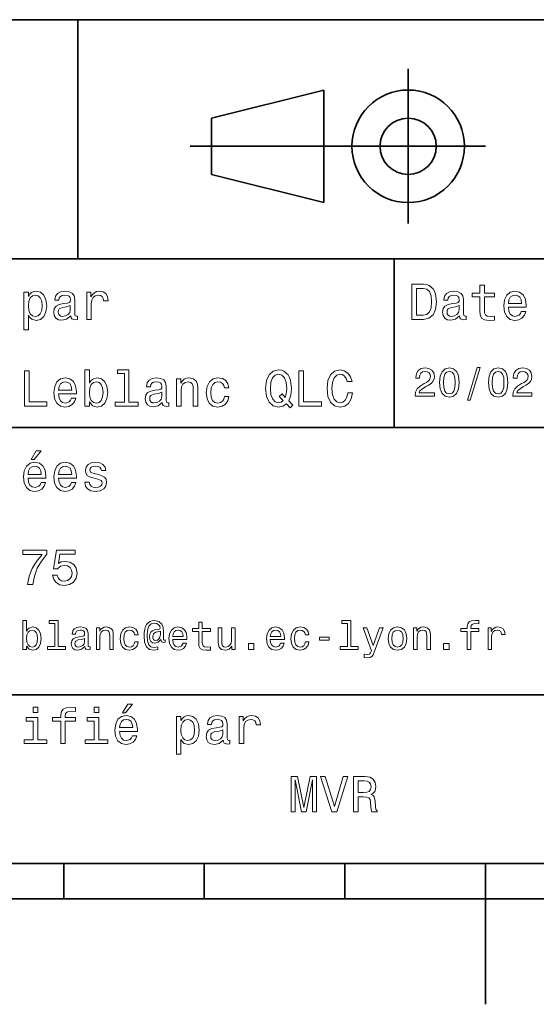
# Model space of a CAD drawing. Extents: x 0 to 297, y 0 to 210.
# Tile 3 of 8: x 115 to 152, y 0 to 70. Entities that reach past the tile are written whole.
import ezdxf

# ---------------------------------------------------------------- set-up
doc = ezdxf.new("R2010")
doc.units = 0

msp = doc.modelspace()

# ---------------------------------------------------------------- linework, layer by layer
at = {"color": 7, "lineweight": 35}
for p, q in [((97, 70), (287, 70)), ((127.5, 61), (148.5, 61)), ((97, 53), (162, 53)), ((97, 41), (162, 41)), ((97, 22), (162, 22)), ((10, 10), (287, 10)), ((97, 10), (287, 10)), ((98.5, 7.5), (198.5, 7.5))]:
    msp.add_line(p, q, dxfattribs=at)
at = {"color": 7, "lineweight": 35, "ltscale": 0.425}
msp.add_line((119.5, 53), (119.5, 70), dxfattribs=at)
at = {"color": 7, "lineweight": 35, "ltscale": 0.275}
msp.add_line((143, 55.5), (143, 66.5), dxfattribs=at)
at = {"color": 7, "lineweight": 35, "ltscale": 0.206155}
for p, q in [((129, 63), (137, 65)), ((137, 57), (129, 59))]:
    msp.add_line(p, q, dxfattribs=at)
at = {"color": 7, "lineweight": 35, "ltscale": 0.2}
msp.add_line((137, 65), (137, 57), dxfattribs=at)
at = {"color": 7, "lineweight": 35, "ltscale": 0.1}
msp.add_line((129, 59), (129, 63), dxfattribs=at)
at = {"color": 7, "lineweight": 35, "ltscale": 0.3}
msp.add_line((142, 41), (142, 53), dxfattribs=at)
at = {"color": 7, "lineweight": 35, "ltscale": 0.0625}
for p, q in [((118.5, 10), (118.5, 7.5)), ((128.5, 10), (128.5, 7.5)), ((138.5, 10), (138.5, 7.5))]:
    msp.add_line(p, q, dxfattribs=at)
at = {"color": 7, "lineweight": 35, "ltscale": 0.25}
msp.add_line((148.5, 10), (148.5, 0), dxfattribs=at)
at = {"color": 7, "lineweight": 13}
for points in [[(144.080688, 51.190563), (143.248566, 51.190563), (143.248566, 48.690563), (144.080688, 48.690563), (144.473343, 48.769814), (144.765137, 49.011169), (144.945251, 49.40382), (145.010086, 49.940563), (144.952454, 50.488113), (144.880402, 50.70425), (144.779541, 50.877163), (144.487747, 51.111313), (144.296829, 51.168949)], [(148.100861, 50.289986), (148.100861, 49.320965), (148.122482, 49.007565), (148.223343, 48.791428), (148.425079, 48.665348), (148.767288, 48.62212), (149.141937, 48.640129), (149.141937, 48.913906), (148.868149, 48.892292), (148.619598, 48.921112), (148.486313, 49.011169), (148.42868, 49.162464), (148.417862, 49.375), (148.417862, 50.289986), (149.141937, 50.289986), (149.141937, 50.560158), (148.417862, 50.560158), (148.417862, 51.125721), (148.100861, 51.125721), (148.100861, 50.560158), (147.553314, 50.560158), (147.553314, 50.289986)], [(115.986313, 50.326012), (115.986313, 50.625), (115.669312, 50.625), (115.669312, 47.941284), (115.986313, 47.941284), (115.986313, 48.98595), (116.097984, 48.816643), (116.22406, 48.704971), (116.541069, 48.62212), (116.843658, 48.690563), (117.081413, 48.895893), (117.236313, 49.2201), (117.293945, 49.659584), (117.236313, 50.095463), (117.081413, 50.41967), (116.843658, 50.621399), (116.541069, 50.693443), (116.368156, 50.671829), (116.220459, 50.603386), (116.094383, 50.488113)], [(116.48703, 48.9067), (116.274498, 48.953533), (116.119598, 49.097622), (116.022339, 49.331772), (115.989914, 49.659584), (116.022339, 49.983791), (116.119598, 50.217941), (116.274498, 50.358429), (116.48703, 50.408863), (116.681557, 50.358429), (116.836456, 50.21434), (116.933716, 49.98019), (116.969742, 49.659584), (116.933716, 49.335377), (116.836456, 49.097622), (116.681557, 48.953533)], [(119.005043, 48.942726), (119.005043, 48.931919), (119.023056, 48.809441), (119.077087, 48.722984), (119.304031, 48.654541), (119.480545, 48.683357), (119.480545, 48.928314), (119.4049, 48.917507), (119.304031, 48.96434), (119.286026, 49.108429), (119.286026, 50.109871), (119.242798, 50.365635), (119.116714, 50.54575), (118.896973, 50.65382), (118.587173, 50.693443), (118.284584, 50.650219), (118.061241, 50.52774), (117.920746, 50.336815), (117.873917, 50.084656), (117.873917, 50.063042), (118.158501, 50.063042), (118.183716, 50.21434), (118.26297, 50.322407), (118.392654, 50.387249), (118.57637, 50.412464), (118.752884, 50.394455), (118.878967, 50.34042), (118.954613, 50.246758), (118.979828, 50.117077), (118.965416, 49.965778), (118.907784, 49.890129), (118.763687, 49.854107), (118.493515, 49.825291), (118.183716, 49.760448), (117.963974, 49.645176), (117.834297, 49.465057), (117.79467, 49.19849), (117.830688, 48.960735), (117.942368, 48.784222), (118.122482, 48.67255), (118.37104, 48.632927), (118.706055, 48.708576)], [(120.143372, 48.690563), (120.460373, 48.690563), (120.460373, 49.796471), (120.492798, 50.063042), (120.590057, 50.253963), (120.748558, 50.369236), (120.961098, 50.408863), (121.119598, 50.383648), (121.238472, 50.3116), (121.310516, 50.189121), (121.335739, 50.023415), (121.656342, 50.023415), (121.613113, 50.315205), (121.49424, 50.524136), (121.296112, 50.650219), (121.02594, 50.693443), (120.842224, 50.664627), (120.683716, 50.592579), (120.543228, 50.4701), (120.431557, 50.304398), (120.431557, 50.625), (120.143372, 50.625)], [(144.055481, 50.891571), (144.329254, 50.837536), (144.516571, 50.671829), (144.628235, 50.376442), (144.664261, 49.940563), (144.624634, 49.519093), (144.51297, 49.223705), (144.322052, 49.047192), (144.055481, 48.989555), (143.583572, 48.989555), (143.583572, 50.891571)], [(146.656342, 48.942726), (146.656342, 48.931919), (146.674347, 48.809441), (146.728394, 48.722984), (146.955338, 48.654541), (147.131851, 48.683357), (147.131851, 48.928314), (147.056198, 48.917507), (146.955338, 48.96434), (146.937317, 49.108429), (146.937317, 50.109871), (146.894089, 50.365635), (146.768005, 50.54575), (146.548264, 50.65382), (146.23848, 50.693443), (145.935883, 50.650219), (145.71254, 50.52774), (145.572052, 50.336815), (145.525223, 50.084656), (145.525223, 50.063042), (145.809799, 50.063042), (145.835022, 50.21434), (145.914261, 50.322407), (146.043945, 50.387249), (146.227661, 50.412464), (146.404175, 50.394455), (146.530258, 50.34042), (146.605911, 50.246758), (146.631119, 50.117077), (146.616714, 49.965778), (146.559082, 49.890129), (146.414978, 49.854107), (146.144806, 49.825291), (145.835022, 49.760448), (145.61528, 49.645176), (145.485596, 49.465057), (145.445969, 49.19849), (145.481995, 48.960735), (145.593658, 48.784222), (145.773773, 48.67255), (146.022339, 48.632927), (146.357346, 48.708576)], [(150.121765, 49.565922), (151.389771, 49.565922), (151.393372, 49.713619), (151.335739, 50.127884), (151.177231, 50.437683), (150.925079, 50.625), (150.590057, 50.693443), (150.262253, 50.621399), (150.010086, 50.41967), (149.847977, 50.091862), (149.790344, 49.659584), (149.844376, 49.216499), (150.006485, 48.892292), (150.255051, 48.690563), (150.579254, 48.62212), (150.860229, 48.668949), (151.090775, 48.791428), (151.260086, 48.98595), (151.357346, 49.245319), (151.043945, 49.245319), (150.979111, 49.101227), (150.885452, 48.993156), (150.618881, 48.9067), (150.413544, 48.946327), (150.258652, 49.072407), (150.157776, 49.27774), (150.121765, 49.555115)], [(150.121765, 49.832493), (150.161377, 50.081055), (150.258652, 50.264771), (150.406342, 50.376442), (150.600861, 50.416069), (150.791794, 50.376442), (150.939484, 50.264771), (151.029541, 50.081055), (151.061966, 49.832493)], [(118.969025, 49.367798), (118.925797, 49.180477), (118.810516, 49.036385), (118.637611, 48.942726), (118.425072, 48.910305), (118.288185, 48.928314), (118.190926, 48.98595), (118.129684, 49.086815), (118.111671, 49.227306), (118.126083, 49.353386), (118.183716, 49.443443), (118.414268, 49.544312), (118.706055, 49.587536), (118.969025, 49.673992)], [(146.620316, 49.367798), (146.577087, 49.180477), (146.461823, 49.036385), (146.28891, 48.942726), (146.07637, 48.910305), (145.939484, 48.928314), (145.842224, 48.98595), (145.780975, 49.086815), (145.76297, 49.227306), (145.777374, 49.353386), (145.835022, 49.443443), (146.065567, 49.544312), (146.357346, 49.587536), (146.620316, 49.673992)], [(115.701729, 42.530979), (117.308357, 42.530979), (117.308357, 42.833572), (116.033142, 42.833572), (116.033142, 45.030979), (115.701729, 45.030979)], [(120.323486, 42.829971), (120.55764, 42.552593), (120.878242, 42.462536), (121.18084, 42.530979), (121.422195, 42.736309), (121.573486, 43.064121), (121.631126, 43.5), (121.573486, 43.935879), (121.418587, 44.260086), (121.18084, 44.461815), (120.878242, 44.533859), (120.561241, 44.440201), (120.431557, 44.324928), (120.323486, 44.170029), (120.323486, 45.117435), (120.006485, 45.117435), (120.006485, 42.530979), (120.323486, 42.530979)], [(122.823486, 44.850864), (122.823486, 42.79755), (122.171471, 42.79755), (122.171471, 42.530979), (123.78891, 42.530979), (123.78891, 42.79755), (123.140488, 42.79755), (123.140488, 45.117435), (122.32637, 45.117435), (122.32637, 44.850864)], [(134.340057, 42.685879), (134.613831, 42.401295), (134.804764, 42.592216), (134.509369, 42.894814), (134.660675, 43.305473), (134.707489, 43.780979), (134.639053, 44.339336), (134.559799, 44.56628), (134.455338, 44.753601), (134.159943, 45.009365), (133.979828, 45.074207), (133.781708, 45.099422), (133.399857, 45.009365), (133.108078, 44.757202), (132.920746, 44.342937), (132.855911, 43.780979), (132.920746, 43.219021), (133.104462, 42.804756), (133.396255, 42.548992), (133.781708, 42.462536), (134.095108, 42.520172)], [(134.113113, 42.916428), (133.958221, 42.801151), (133.781708, 42.765129), (133.547546, 42.829971), (133.363831, 43.024494), (133.241364, 43.341499), (133.201736, 43.780979), (133.241364, 44.216858), (133.360229, 44.537464), (133.543945, 44.731987), (133.781708, 44.80043), (134.015854, 44.731987), (134.19957, 44.533859), (134.318451, 44.213257), (134.361679, 43.780979), (134.329254, 43.406338), (134.260803, 43.150578), (134.026657, 43.395531), (133.832138, 43.211815)], [(135.219025, 42.530979), (136.825653, 42.530979), (136.825653, 42.833572), (135.55043, 42.833572), (135.55043, 45.030979), (135.219025, 45.030979)], [(138.702454, 43.460373), (138.630402, 43.15778), (138.511536, 42.941643), (138.345825, 42.808357), (138.151306, 42.765129), (137.917145, 42.829971), (137.733429, 43.024494), (137.610962, 43.341499), (137.57132, 43.780979), (137.610962, 44.216858), (137.729828, 44.537464), (137.913544, 44.731987), (138.151306, 44.80043), (138.324219, 44.764408), (138.471909, 44.663544), (138.587173, 44.501442), (138.666428, 44.278099), (139.008652, 44.278099), (138.900574, 44.620316), (138.713257, 44.879681), (138.457489, 45.041786), (138.151306, 45.099422), (137.769455, 45.009365), (137.477661, 44.757202), (137.290344, 44.342937), (137.22551, 43.780979), (137.290344, 43.219021), (137.477661, 42.804756), (137.769455, 42.548992), (138.151306, 42.462536), (138.486313, 42.530979), (138.756485, 42.721901), (138.947403, 43.035301), (139.048279, 43.460373)], [(143.489914, 43.224785), (144.864563, 43.224785), (144.864563, 43.472622), (143.778107, 43.472622), (143.838623, 43.60807), (143.942368, 43.720463), (144.262253, 43.925072), (144.432281, 44.011528), (144.622482, 44.135448), (144.757935, 44.279541), (144.835739, 44.44957), (144.864563, 44.642651), (144.815567, 44.884727), (144.680115, 45.074928), (144.472626, 45.195965), (144.20462, 45.239193), (143.927963, 45.190201), (143.71759, 45.054756), (143.582138, 44.838619), (143.536026, 44.553314), (143.536026, 44.51297), (143.798279, 44.51297), (143.798279, 44.536022), (143.824219, 44.731991), (143.902023, 44.876083), (144.02594, 44.9683), (144.190201, 45), (144.357361, 44.971184), (144.481277, 44.899136), (144.561966, 44.786743), (144.59079, 44.645535), (144.570602, 44.51297), (144.515854, 44.400578), (144.42363, 44.302593), (144.296829, 44.216141), (144.126801, 44.12392), (143.844391, 43.945248), (143.645538, 43.755043), (143.52739, 43.524498), (143.489914, 43.233429)], [(145.233429, 44.201729), (145.276657, 43.749279), (145.412109, 43.426514), (145.62825, 43.230549), (145.927963, 43.167149), (146.224792, 43.230549), (146.440933, 43.426514), (146.573486, 43.749279), (146.619598, 44.201729), (146.573486, 44.651299), (146.518738, 44.829971), (146.440933, 44.976948), (146.224792, 45.172913), (145.927963, 45.239193), (145.62825, 45.172913), (145.412109, 44.974064), (145.276657, 44.651299)], [(145.510086, 44.201729), (145.533142, 44.550434), (145.605194, 44.801155), (145.734879, 44.948128), (145.927963, 45), (146.118164, 44.948128), (146.247849, 44.801155), (146.319885, 44.550434), (146.342941, 44.201729), (146.319885, 43.850143), (146.247849, 43.599426), (146.118164, 43.45245), (145.927963, 43.403458), (145.734879, 43.45245), (145.605194, 43.599426), (145.533142, 43.850143)], [(147.213257, 42.956772), (147.412109, 42.956772), (148.109512, 45.279541), (147.907791, 45.279541)], [(148.703171, 44.201729), (148.746399, 43.749279), (148.881851, 43.426514), (149.097992, 43.230549), (149.397705, 43.167149), (149.694534, 43.230549), (149.910675, 43.426514), (150.043228, 43.749279), (150.08934, 44.201729), (150.043228, 44.651299), (149.98848, 44.829971), (149.910675, 44.976948), (149.694534, 45.172913), (149.397705, 45.239193), (149.097992, 45.172913), (148.881851, 44.974064), (148.746399, 44.651299)], [(148.979828, 44.201729), (149.002884, 44.550434), (149.074936, 44.801155), (149.20462, 44.948128), (149.397705, 45), (149.587906, 44.948128), (149.71759, 44.801155), (149.789627, 44.550434), (149.812683, 44.201729), (149.789627, 43.850143), (149.71759, 43.599426), (149.587906, 43.45245), (149.397705, 43.403458), (149.20462, 43.45245), (149.074936, 43.599426), (149.002884, 43.850143)], [(150.429398, 43.224785), (151.804047, 43.224785), (151.804047, 43.472622), (150.71759, 43.472622), (150.778107, 43.60807), (150.881851, 43.720463), (151.201736, 43.925072), (151.371765, 44.011528), (151.561966, 44.135448), (151.697418, 44.279541), (151.775223, 44.44957), (151.804047, 44.642651), (151.755051, 44.884727), (151.619598, 45.074928), (151.412109, 45.195965), (151.144104, 45.239193), (150.867447, 45.190201), (150.657059, 45.054756), (150.521622, 44.838619), (150.47551, 44.553314), (150.47551, 44.51297), (150.737762, 44.51297), (150.737762, 44.536022), (150.763687, 44.731991), (150.841507, 44.876083), (150.965424, 44.9683), (151.129684, 45), (151.296829, 44.971184), (151.420746, 44.899136), (151.50145, 44.786743), (151.530258, 44.645535), (151.510086, 44.51297), (151.455338, 44.400578), (151.363113, 44.302593), (151.236313, 44.216141), (151.066284, 44.12392), (150.783859, 43.945248), (150.585022, 43.755043), (150.466858, 43.524498), (150.429398, 43.233429)], [(118.133286, 43.406338), (119.401299, 43.406338), (119.4049, 43.554035), (119.34726, 43.9683), (119.188766, 44.278099), (118.9366, 44.465416), (118.601585, 44.533859), (118.273773, 44.461815), (118.021614, 44.260086), (117.859512, 43.932278), (117.801872, 43.5), (117.855911, 43.056915), (118.018013, 42.732708), (118.266571, 42.530979), (118.590775, 42.462536), (118.871758, 42.509365), (119.10231, 42.631844), (119.271614, 42.826366), (119.368881, 43.085735), (119.055481, 43.085735), (118.990631, 42.941643), (118.896973, 42.833572), (118.630402, 42.747116), (118.425072, 42.786743), (118.270172, 42.912823), (118.169312, 43.118156), (118.133286, 43.395531)], [(118.133286, 43.672909), (118.172913, 43.921471), (118.270172, 44.105186), (118.41787, 44.216858), (118.612396, 44.256485), (118.803314, 44.216858), (118.951012, 44.105186), (119.041069, 43.921471), (119.073486, 43.672909)], [(121.306915, 43.5), (121.270897, 43.175793), (121.17363, 42.938038), (121.018738, 42.793949), (120.824211, 42.747116), (120.611671, 42.793949), (120.456772, 42.938038), (120.359512, 43.172188), (120.327087, 43.5), (120.359512, 43.824207), (120.456772, 44.058357), (120.611671, 44.198845), (120.824211, 44.249279), (121.018738, 44.198845), (121.17363, 44.054756), (121.270897, 43.820606)], [(125.510811, 42.783142), (125.510811, 42.772335), (125.528824, 42.649857), (125.582855, 42.5634), (125.809799, 42.494957), (125.986313, 42.523773), (125.986313, 42.76873), (125.910667, 42.757923), (125.809799, 42.804756), (125.791794, 42.948845), (125.791794, 43.950287), (125.748566, 44.206051), (125.622482, 44.386166), (125.40274, 44.494236), (125.092941, 44.533859), (124.790344, 44.490635), (124.567001, 44.368156), (124.426514, 44.177231), (124.379684, 43.925072), (124.379684, 43.903458), (124.664268, 43.903458), (124.689484, 44.054756), (124.768738, 44.162823), (124.898422, 44.227665), (125.082138, 44.25288), (125.258652, 44.234871), (125.384727, 44.180836), (125.460381, 44.087173), (125.485596, 43.957493), (125.471184, 43.806194), (125.413544, 43.730545), (125.269455, 43.694523), (124.999283, 43.665707), (124.689484, 43.600864), (124.469742, 43.485592), (124.340057, 43.305473), (124.300438, 43.038906), (124.336456, 42.801151), (124.448128, 42.624638), (124.628242, 42.512966), (124.876801, 42.473343), (125.211823, 42.548992)], [(126.530266, 42.530979), (126.847267, 42.530979), (126.847267, 43.647694), (126.879684, 43.903458), (126.984154, 44.090778), (127.146255, 44.206051), (127.362396, 44.249279), (127.535309, 44.213257), (127.643372, 44.115993), (127.697411, 43.953888), (127.715424, 43.737751), (127.715424, 42.530979), (128.032425, 42.530979), (128.032425, 43.802593), (128.018021, 44.058357), (127.953171, 44.270893), (127.740639, 44.465416), (127.409225, 44.533859), (127.22551, 44.508644), (127.07061, 44.440201), (126.937325, 44.324928), (126.832855, 44.170029), (126.832855, 44.465416), (126.530266, 44.465416)], [(129.930847, 43.824207), (130.244232, 43.824207), (130.179398, 44.112392), (130.024506, 44.339336), (129.783142, 44.479828), (129.469742, 44.533859), (129.123932, 44.461815), (128.860962, 44.260086), (128.695251, 43.932278), (128.637619, 43.492794), (128.69165, 43.056915), (128.853745, 42.732708), (129.109512, 42.530979), (129.458939, 42.462536), (129.768738, 42.516571), (130.010086, 42.667866), (130.175797, 42.905621), (130.247849, 43.222622), (129.945251, 43.222622), (129.89122, 43.020893), (129.790344, 42.869595), (129.646255, 42.775936), (129.469742, 42.747116), (129.25, 42.793949), (129.091507, 42.938038), (128.994247, 43.172188), (128.961823, 43.503601), (128.994247, 43.827808), (129.095108, 44.061958), (129.257202, 44.206051), (129.469742, 44.256485), (129.657059, 44.224064), (129.797562, 44.141209), (129.89122, 44.004322)], [(125.474785, 43.208214), (125.431557, 43.020893), (125.316284, 42.876801), (125.143372, 42.783142), (124.93084, 42.750721), (124.793953, 42.76873), (124.696686, 42.826366), (124.635452, 42.927231), (124.617439, 43.067722), (124.631851, 43.193802), (124.689484, 43.283859), (124.920029, 43.384727), (125.211823, 43.427952), (125.474785, 43.514408)], [(116.184441, 38.728386), (116.396973, 38.728386), (116.897697, 39.340778), (116.54467, 39.340778)], [(115.964699, 37.406338), (117.232712, 37.406338), (117.236313, 37.554035), (117.178673, 37.9683), (117.020172, 38.278099), (116.768013, 38.465416), (116.432999, 38.533859), (116.105186, 38.461815), (115.853027, 38.260086), (115.690918, 37.932278), (115.633286, 37.5), (115.687317, 37.056915), (115.849426, 36.732708), (116.097984, 36.530979), (116.422188, 36.462536), (116.703171, 36.509365), (116.933716, 36.631844), (117.103027, 36.826366), (117.200287, 37.085735), (116.886887, 37.085735), (116.822044, 36.941643), (116.728386, 36.833572), (116.461815, 36.747116), (116.256485, 36.786743), (116.101585, 36.912823), (116.000717, 37.118156), (115.964699, 37.395531)], [(118.133286, 37.406338), (119.401299, 37.406338), (119.4049, 37.554035), (119.34726, 37.9683), (119.188766, 38.278099), (118.9366, 38.465416), (118.601585, 38.533859), (118.273773, 38.461815), (118.021614, 38.260086), (117.859512, 37.932278), (117.801872, 37.5), (117.855911, 37.056915), (118.018013, 36.732708), (118.266571, 36.530979), (118.590775, 36.462536), (118.871758, 36.509365), (119.10231, 36.631844), (119.271614, 36.826366), (119.368881, 37.085735), (119.055481, 37.085735), (118.990631, 36.941643), (118.896973, 36.833572), (118.630402, 36.747116), (118.425072, 36.786743), (118.270172, 36.912823), (118.169312, 37.118156), (118.133286, 37.395531)], [(120.971901, 37.658501), (120.66571, 37.730545), (120.438766, 37.8134), (120.363113, 37.982708), (120.384727, 38.101585), (120.460373, 38.188038), (120.582855, 38.242073), (120.759369, 38.263687), (120.92868, 38.242073), (121.061966, 38.177231), (121.148415, 38.079971), (121.184441, 37.950287), (121.49424, 37.950287), (121.49424, 37.957493), (121.440201, 38.191643), (121.292511, 38.375359), (121.061966, 38.490635), (120.759369, 38.533859), (120.453171, 38.490635), (120.229828, 38.371758), (120.08934, 38.195244), (120.046112, 37.971901), (120.078529, 37.755764), (120.179398, 37.604465), (120.3451, 37.496399), (120.586456, 37.42075), (120.939484, 37.334293), (121.155624, 37.244236), (121.213257, 37.172188), (121.234871, 37.064121), (121.202454, 36.930836), (121.115997, 36.829971), (120.97551, 36.765129), (120.788185, 36.743515), (120.590057, 36.765129), (120.445969, 36.840778), (120.348709, 36.963257), (120.309082, 37.132565), (120.002884, 37.132565), (120.053314, 36.844379), (120.201012, 36.635445), (120.435158, 36.509365), (120.759369, 36.462536), (121.097984, 36.509365), (121.346542, 36.635445), (121.497841, 36.837173), (121.551872, 37.100143), (121.512253, 37.327087), (121.400574, 37.481987), (121.216858, 37.582851)], [(115.964699, 37.672909), (116.004318, 37.921471), (116.101585, 38.105186), (116.249283, 38.216858), (116.443802, 38.256485), (116.634727, 38.216858), (116.782425, 38.105186), (116.872482, 37.921471), (116.9049, 37.672909)], [(118.133286, 37.672909), (118.172913, 37.921471), (118.270172, 38.105186), (118.41787, 38.216858), (118.612396, 38.256485), (118.803314, 38.216858), (118.951012, 38.105186), (119.041069, 37.921471), (119.073486, 37.672909)], [(115.932281, 29.850143), (116.296112, 29.850143), (116.414986, 30.444523), (116.623917, 30.999279), (116.919312, 31.514408), (117.304756, 31.997118), (117.304756, 32.296108), (115.590057, 32.296108), (115.590057, 31.9683), (116.958939, 31.9683), (116.562683, 31.481987), (116.263687, 30.974062), (116.054756, 30.433718)], [(117.708214, 30.502161), (117.78746, 30.206772), (117.963974, 29.976225), (118.223343, 29.832132), (118.554756, 29.778097), (118.918587, 29.842939), (119.203171, 30.019451), (119.383286, 30.300432), (119.451729, 30.660662), (119.390488, 30.995676), (119.217583, 31.258644), (118.947403, 31.427954), (118.597984, 31.489193), (118.327812, 31.445965), (118.118881, 31.327089), (118.219742, 32.000721), (119.314842, 32.000721), (119.314842, 32.296108), (117.978386, 32.296108), (117.780258, 30.970461), (118.068443, 30.970461), (118.277374, 31.139769), (118.543945, 31.201008), (118.774498, 31.161383), (118.951012, 31.046108), (119.062683, 30.869596), (119.10231, 30.642651), (119.062683, 30.415705), (118.947403, 30.239193), (118.770897, 30.127522), (118.543945, 30.087896), (118.353027, 30.113111), (118.20533, 30.195965), (118.09726, 30.325647), (118.043228, 30.502161)], [(115.858788, 25.463978), (116.046112, 25.242075), (116.302589, 25.170031), (116.544662, 25.224785), (116.737747, 25.38905), (116.858788, 25.651299), (116.9049, 26), (116.858788, 26.348703), (116.734871, 26.60807), (116.544662, 26.769453), (116.302589, 26.827091), (116.048988, 26.752163), (115.945244, 26.659943), (115.858788, 26.536024), (115.858788, 27.293949), (115.605186, 27.293949), (115.605186, 25.224785), (115.858788, 25.224785)], [(117.858788, 27.080692), (117.858788, 25.438042), (117.337173, 25.438042), (117.337173, 25.224785), (118.631119, 25.224785), (118.631119, 25.438042), (118.112389, 25.438042), (118.112389, 27.293949), (117.46109, 27.293949), (117.46109, 27.080692)], [(120.008644, 25.426514), (120.008644, 25.417868), (120.023056, 25.319885), (120.066284, 25.250721), (120.247841, 25.195967), (120.389046, 25.219021), (120.389046, 25.414986), (120.328529, 25.406342), (120.247841, 25.443806), (120.233429, 25.559078), (120.233429, 26.360231), (120.198845, 26.564842), (120.097984, 26.708935), (119.922188, 26.795389), (119.674347, 26.827091), (119.432274, 26.792507), (119.253601, 26.694525), (119.141212, 26.541788), (119.103745, 26.340059), (119.103745, 26.322767), (119.331413, 26.322767), (119.351585, 26.443806), (119.414986, 26.53026), (119.51873, 26.582134), (119.665703, 26.602306), (119.806915, 26.587896), (119.907776, 26.54467), (119.9683, 26.469742), (119.988472, 26.365995), (119.976944, 26.244957), (119.930832, 26.184439), (119.815559, 26.155621), (119.599426, 26.132566), (119.351585, 26.080692), (119.175797, 25.988474), (119.072044, 25.844381), (119.040344, 25.631124), (119.069168, 25.440924), (119.158501, 25.299713), (119.302597, 25.210375), (119.501442, 25.178675), (119.769455, 25.239195)], [(120.824203, 25.224785), (121.077812, 25.224785), (121.077812, 26.118156), (121.103745, 26.322767), (121.187317, 26.472624), (121.317001, 26.564842), (121.489914, 26.599424), (121.628242, 26.570606), (121.714699, 26.492796), (121.757927, 26.363113), (121.772339, 26.190203), (121.772339, 25.224785), (122.02594, 25.224785), (122.02594, 26.242077), (122.014412, 26.446688), (121.96254, 26.616716), (121.792511, 26.772335), (121.527374, 26.827091), (121.380402, 26.806917), (121.256485, 26.752163), (121.149857, 26.659943), (121.066284, 26.536024), (121.066284, 26.772335), (120.824203, 26.772335)], [(123.54467, 26.259367), (123.795387, 26.259367), (123.743515, 26.489914), (123.619598, 26.671471), (123.426514, 26.783863), (123.175797, 26.827091), (122.899139, 26.769453), (122.688759, 26.60807), (122.556198, 26.345821), (122.510086, 25.994238), (122.553314, 25.645535), (122.682999, 25.386168), (122.887611, 25.224785), (123.167145, 25.170031), (123.414986, 25.213257), (123.60807, 25.334295), (123.740631, 25.524496), (123.798271, 25.778099), (123.556198, 25.778099), (123.51297, 25.616716), (123.432281, 25.495678), (123.317001, 25.42075), (123.175797, 25.397696), (123, 25.43516), (122.873199, 25.550434), (122.795387, 25.737753), (122.769455, 26.002882), (122.795387, 26.262249), (122.876083, 26.449568), (123.005768, 26.564842), (123.175797, 26.605188), (123.325653, 26.579252), (123.438042, 26.51297), (123.51297, 26.40346)], [(125.708939, 25.734871), (125.708939, 25.902018), (125.662827, 25.893373), (125.60807, 25.913546), (125.590782, 25.974064), (125.590782, 26.446688), (125.567726, 26.780981), (125.47551, 27.02882), (125.259369, 27.213257), (124.956772, 27.279539), (124.780983, 27.262249), (124.631126, 27.210375), (124.501442, 27.12392), (124.397697, 27.002882), (124.317001, 26.850145), (124.259369, 26.662825), (124.224785, 26.438042), (124.213257, 26.184439), (124.253601, 25.737753), (124.383286, 25.42075), (124.599426, 25.230549), (124.907784, 25.170031), (125.190201, 25.216139), (125.190201, 25.406342), (124.942368, 25.360231), (124.703171, 25.409224), (124.54467, 25.567724), (124.458214, 25.835735), (124.432281, 26.224785), (124.461098, 26.605188), (124.559082, 26.876081), (124.717583, 27.040346), (124.948128, 27.095102), (125.123917, 27.063402), (125.253601, 26.988474), (125.334297, 26.876081), (125.363113, 26.746399), (125.331413, 26.682999), (125.244957, 26.654179), (124.96254, 26.610952), (124.806915, 26.547552), (124.694527, 26.449568), (124.628242, 26.314121), (124.60807, 26.135448), (124.634003, 25.942364), (124.706055, 25.798271), (124.824211, 25.708935), (124.979828, 25.680117), (125.207497, 25.740635), (125.400574, 25.930836), (125.400574, 25.913546), (125.446686, 25.760807), (125.605186, 25.714699)], [(126.250725, 25.925074), (127.265129, 25.925074), (127.268013, 26.043228), (127.221909, 26.374641), (127.0951, 26.622478), (126.893372, 26.772335), (126.625366, 26.827091), (126.363113, 26.769453), (126.161385, 26.60807), (126.0317, 26.345821), (125.985596, 26), (126.028824, 25.645535), (126.158501, 25.386168), (126.357353, 25.224785), (126.616714, 25.170031), (126.841499, 25.207495), (127.02594, 25.305477), (127.161385, 25.461096), (127.239197, 25.668589), (126.988472, 25.668589), (126.9366, 25.553314), (126.861671, 25.46686), (126.648415, 25.397696), (126.484154, 25.429396), (126.360229, 25.53026), (126.279541, 25.694525), (126.250725, 25.916428)], [(126.250725, 26.138329), (126.282425, 26.337177), (126.360229, 26.48415), (126.478386, 26.573488), (126.63401, 26.605188), (126.786743, 26.573488), (126.9049, 26.48415), (126.976944, 26.337177), (127.002884, 26.138329)], [(128.103745, 26.504324), (128.103745, 25.729107), (128.121033, 25.478388), (128.201736, 25.305477), (128.363113, 25.204613), (128.636887, 25.170031), (128.9366, 25.184439), (128.9366, 25.40346), (128.717575, 25.386168), (128.518738, 25.409224), (128.412109, 25.48127), (128.365997, 25.602306), (128.357346, 25.772335), (128.357346, 26.504324), (128.9366, 26.504324), (128.9366, 26.720463), (128.357346, 26.720463), (128.357346, 27.172913), (128.103745, 27.172913), (128.103745, 26.720463), (127.66571, 26.720463), (127.66571, 26.504324)], [(130.69165, 26.772335), (130.438049, 26.772335), (130.438049, 25.878963), (130.409225, 25.671471), (130.325653, 25.521614), (130.195969, 25.429396), (130.02594, 25.400578), (129.890488, 25.423632), (129.804031, 25.492796), (129.755051, 25.610952), (129.743515, 25.778099), (129.743515, 26.772335), (129.489914, 26.772335), (129.489914, 25.755045), (129.498566, 25.550434), (129.553314, 25.380404), (129.720459, 25.224785), (129.98848, 25.170031), (130.132568, 25.190203), (130.256485, 25.242075), (130.363113, 25.331413), (130.44957, 25.461096), (130.44957, 25.224785), (130.69165, 25.224785)], [(133.190201, 25.925074), (134.20462, 25.925074), (134.207489, 26.043228), (134.161392, 26.374641), (134.034592, 26.622478), (133.832855, 26.772335), (133.56485, 26.827091), (133.302597, 26.769453), (133.100861, 26.60807), (132.971191, 26.345821), (132.925079, 26), (132.968307, 25.645535), (133.097992, 25.386168), (133.296829, 25.224785), (133.556198, 25.170031), (133.780975, 25.207495), (133.965424, 25.305477), (134.100861, 25.461096), (134.17868, 25.668589), (133.927963, 25.668589), (133.876083, 25.553314), (133.801147, 25.46686), (133.587906, 25.397696), (133.42363, 25.429396), (133.299713, 25.53026), (133.219025, 25.694525), (133.190201, 25.916428)], [(133.190201, 26.138329), (133.221909, 26.337177), (133.299713, 26.48415), (133.417877, 26.573488), (133.573486, 26.605188), (133.726227, 26.573488), (133.844391, 26.48415), (133.916428, 26.337177), (133.942368, 26.138329)], [(135.688766, 26.259367), (135.939484, 26.259367), (135.887604, 26.489914), (135.763702, 26.671471), (135.570618, 26.783863), (135.319885, 26.827091), (135.043228, 26.769453), (134.832855, 26.60807), (134.700287, 26.345821), (134.654175, 25.994238), (134.697418, 25.645535), (134.827087, 25.386168), (135.031708, 25.224785), (135.311249, 25.170031), (135.559082, 25.213257), (135.752167, 25.334295), (135.884735, 25.524496), (135.942368, 25.778099), (135.700287, 25.778099), (135.657074, 25.616716), (135.57637, 25.495678), (135.461105, 25.42075), (135.319885, 25.397696), (135.144104, 25.43516), (135.017303, 25.550434), (134.939484, 25.737753), (134.913544, 26.002882), (134.939484, 26.262249), (135.020172, 26.449568), (135.149857, 26.564842), (135.319885, 26.605188), (135.469742, 26.579252), (135.582138, 26.51297), (135.657074, 26.40346)], [(138.677246, 27.080692), (138.677246, 25.438042), (138.155624, 25.438042), (138.155624, 25.224785), (139.44957, 25.224785), (139.44957, 25.438042), (138.930847, 25.438042), (138.930847, 27.293949), (138.279541, 27.293949), (138.279541, 27.080692)], [(140.948135, 26.772335), (140.504333, 25.49856), (140.069168, 26.772335), (139.792511, 26.772335), (140.380402, 25.13833), (140.328537, 24.994238), (140.247849, 24.896255), (140.112396, 24.864553), (139.878967, 24.893373), (139.878967, 24.648417), (140.123932, 24.62536), (140.299713, 24.648417), (140.423645, 24.720463), (140.51297, 24.844381), (140.59079, 25.025938), (141.219025, 26.772335)], [(141.567734, 25.99712), (141.613831, 25.645535), (141.746399, 25.386168), (141.956787, 25.224785), (142.239197, 25.170031), (142.518738, 25.224785), (142.729111, 25.383286), (142.861679, 25.642653), (142.910675, 25.99712), (142.861679, 26.348703), (142.729111, 26.610952), (142.518738, 26.769453), (142.239197, 26.827091), (141.956787, 26.769453), (141.746399, 26.60807), (141.613831, 26.348703)], [(141.827087, 26), (141.853027, 26.259367), (141.933716, 26.446688), (142.063416, 26.56196), (142.239197, 26.602306), (142.412109, 26.56196), (142.541794, 26.449568), (142.622482, 26.259367), (142.651306, 26), (142.622482, 25.737753), (142.541794, 25.547552), (142.412109, 25.432278), (142.239197, 25.394814), (142.063416, 25.432278), (141.933716, 25.547552), (141.853027, 25.737753)], [(143.377533, 25.224785), (143.631134, 25.224785), (143.631134, 26.118156), (143.657074, 26.322767), (143.740646, 26.472624), (143.870331, 26.564842), (144.043243, 26.599424), (144.181564, 26.570606), (144.268021, 26.492796), (144.311249, 26.363113), (144.325653, 26.190203), (144.325653, 25.224785), (144.579254, 25.224785), (144.579254, 26.242077), (144.567734, 26.446688), (144.515854, 26.616716), (144.345825, 26.772335), (144.080704, 26.827091), (143.933731, 26.806917), (143.809814, 26.752163), (143.703186, 26.659943), (143.619598, 26.536024), (143.619598, 26.772335), (143.377533, 26.772335)], [(147.198853, 26.504324), (147.198853, 25.224785), (147.452454, 25.224785), (147.452454, 26.504324), (148.028824, 26.504324), (148.028824, 26.720463), (147.452454, 26.720463), (147.452454, 26.815563), (147.472626, 26.930836), (147.53891, 27.008646), (147.651306, 27.054756), (147.812683, 27.072046), (148.028824, 27.06052), (148.028824, 27.279539), (147.755051, 27.293949), (147.507217, 27.268013), (147.334305, 27.190203), (147.23056, 27.054756), (147.198853, 26.861671), (147.198853, 26.720463), (146.734879, 26.720463), (146.734879, 26.504324)], [(148.677246, 25.224785), (148.930847, 25.224785), (148.930847, 26.10951), (148.956787, 26.322767), (149.034592, 26.475506), (149.161392, 26.567724), (149.331421, 26.599424), (149.458221, 26.579252), (149.553314, 26.521614), (149.610962, 26.423632), (149.631134, 26.291067), (149.887619, 26.291067), (149.853027, 26.524496), (149.757935, 26.691643), (149.599426, 26.792507), (149.383301, 26.827091), (149.236328, 26.804035), (149.109528, 26.746399), (148.997131, 26.648417), (148.907791, 26.515852), (148.907791, 26.772335), (148.677246, 26.772335)], [(116.645531, 26), (116.616714, 25.740635), (116.538902, 25.550434), (116.414986, 25.43516), (116.259369, 25.397696), (116.08934, 25.43516), (115.965416, 25.550434), (115.887604, 25.737753), (115.861671, 26), (115.887604, 26.259367), (115.965416, 26.446688), (116.08934, 26.559078), (116.259369, 26.599424), (116.414986, 26.559078), (116.538902, 26.443806), (116.616714, 26.256485)], [(119.979828, 25.766571), (119.945244, 25.616716), (119.853027, 25.501442), (119.714699, 25.426514), (119.54467, 25.400578), (119.435158, 25.414986), (119.357346, 25.461096), (119.308357, 25.541788), (119.293945, 25.654181), (119.305473, 25.755045), (119.351585, 25.827091), (119.536026, 25.907782), (119.769455, 25.942364), (119.979828, 26.011528)], [(125.374641, 26.279539), (125.345825, 26.100866), (125.273773, 25.974064), (125.164268, 25.896255), (125.034584, 25.873199), (124.945244, 25.887609), (124.881844, 25.939482), (124.841499, 26.025938), (124.829971, 26.146975), (124.878967, 26.345821), (125.046112, 26.449568), (125.374641, 26.53026)], [(136.685883, 25.884727), (137.383286, 25.884727), (137.383286, 26.112392), (136.685883, 26.112392)], [(131.631134, 25.224785), (132.028824, 25.224785), (132.028824, 25.654181), (131.631134, 25.654181)], [(145.510101, 25.224785), (145.907791, 25.224785), (145.907791, 25.654181), (145.510101, 25.654181)], [(116.667145, 21.117435), (116.33213, 21.117435), (116.33213, 20.757204), (116.667145, 20.757204)], [(118.295387, 20.130404), (118.295387, 18.530979), (118.612396, 18.530979), (118.612396, 20.130404), (119.332855, 20.130404), (119.332855, 20.400576), (118.612396, 20.400576), (118.612396, 20.519451), (118.637611, 20.663544), (118.720459, 20.760807), (118.860954, 20.818443), (119.062683, 20.840057), (119.332855, 20.825647), (119.332855, 21.099422), (118.990631, 21.117435), (118.680832, 21.085014), (118.464699, 20.987751), (118.335014, 20.818443), (118.295387, 20.577089), (118.295387, 20.400576), (117.715424, 20.400576), (117.715424, 20.130404)], [(121.004326, 21.117435), (120.669312, 21.117435), (120.669312, 20.757204), (121.004326, 20.757204)], [(122.690201, 20.728386), (122.90274, 20.728386), (123.403458, 21.340778), (123.05043, 21.340778)], [(116.656342, 18.79755), (116.656342, 20.400576), (115.842216, 20.400576), (115.842216, 20.130404), (116.33934, 20.130404), (116.33934, 18.79755), (115.690918, 18.79755), (115.690918, 18.530979), (117.311958, 18.530979), (117.311958, 18.79755)], [(120.993515, 18.79755), (120.993515, 20.400576), (120.179398, 20.400576), (120.179398, 20.130404), (120.676514, 20.130404), (120.676514, 18.79755), (120.028099, 18.79755), (120.028099, 18.530979), (121.649139, 18.530979), (121.649139, 18.79755)], [(122.470459, 19.40634), (123.73848, 19.40634), (123.742081, 19.554033), (123.684441, 19.9683), (123.52594, 20.278097), (123.273773, 20.465418), (122.938766, 20.533861), (122.610954, 20.461815), (122.358795, 20.260086), (122.196686, 19.932276), (122.139053, 19.5), (122.193085, 19.056915), (122.355194, 18.732708), (122.603745, 18.530979), (122.927956, 18.462536), (123.208939, 18.509365), (123.439484, 18.631844), (123.608795, 18.826368), (123.706055, 19.085733), (123.392654, 19.085733), (123.327812, 18.941643), (123.234154, 18.833572), (122.967583, 18.747118), (122.762253, 18.786743), (122.607353, 18.912823), (122.506485, 19.118155), (122.470459, 19.395533)], [(126.829254, 20.166426), (126.829254, 20.465418), (126.512253, 20.465418), (126.512253, 17.7817), (126.829254, 17.7817), (126.829254, 18.826368), (126.940926, 18.657061), (127.067009, 18.545389), (127.38401, 18.462536), (127.6866, 18.530979), (127.924355, 18.736311), (128.079254, 19.060518), (128.136887, 19.5), (128.079254, 19.935879), (127.924355, 20.260086), (127.6866, 20.461815), (127.38401, 20.533861), (127.211098, 20.512247), (127.0634, 20.443804), (126.937325, 20.328529)], [(129.847992, 18.78314), (129.847992, 18.772333), (129.865997, 18.649855), (129.920029, 18.5634), (130.146973, 18.494957), (130.323486, 18.523775), (130.323486, 18.768732), (130.247849, 18.757925), (130.146973, 18.804754), (130.128967, 18.948847), (130.128967, 19.950287), (130.085739, 20.206051), (129.959656, 20.386166), (129.739914, 20.494236), (129.430115, 20.533861), (129.127533, 20.490633), (128.904175, 20.368155), (128.763687, 20.177233), (128.716858, 19.925072), (128.716858, 19.903458), (129.00145, 19.903458), (129.026657, 20.054754), (129.105911, 20.162823), (129.235596, 20.227665), (129.419312, 20.252882), (129.595825, 20.234869), (129.721909, 20.180836), (129.797562, 20.087175), (129.822769, 19.957493), (129.808365, 19.806194), (129.750732, 19.730547), (129.606628, 19.694523), (129.336456, 19.665705), (129.026657, 19.600864), (128.806915, 19.48559), (128.677246, 19.305475), (128.637619, 19.038904), (128.67363, 18.801151), (128.785309, 18.62464), (128.965424, 18.512968), (129.213989, 18.473343), (129.548996, 18.54899)], [(130.986313, 18.530979), (131.303314, 18.530979), (131.303314, 19.636887), (131.335739, 19.903458), (131.432999, 20.094379), (131.591507, 20.209654), (131.804047, 20.249279), (131.96254, 20.224062), (132.081421, 20.152016), (132.153473, 20.029537), (132.17868, 19.863832), (132.499283, 19.863832), (132.456055, 20.155619), (132.337189, 20.364553), (132.139053, 20.490633), (131.868881, 20.533861), (131.685165, 20.505043), (131.526657, 20.432997), (131.386169, 20.310518), (131.274506, 20.144812), (131.274506, 20.465418), (130.986313, 20.465418)], [(122.470459, 19.672911), (122.510086, 19.921469), (122.607353, 20.105186), (122.755043, 20.216858), (122.94957, 20.256483), (123.140488, 20.216858), (123.288185, 20.105186), (123.378242, 19.921469), (123.410667, 19.672911)], [(127.329971, 18.747118), (127.117439, 18.793947), (126.96254, 18.93804), (126.86528, 19.17219), (126.832855, 19.5), (126.86528, 19.824207), (126.96254, 20.058357), (127.117439, 20.198847), (127.329971, 20.249279), (127.524498, 20.198847), (127.679398, 20.054754), (127.776657, 19.820604), (127.812683, 19.5), (127.776657, 19.175793), (127.679398, 18.93804), (127.524498, 18.793947)], [(129.811966, 19.208212), (129.768738, 19.020893), (129.653458, 18.876801), (129.48056, 18.78314), (129.268021, 18.750719), (129.131134, 18.768732), (129.033875, 18.826368), (128.972626, 18.927233), (128.95462, 19.067722), (128.969025, 19.193804), (129.026657, 19.283861), (129.257202, 19.384726), (129.548996, 19.427954), (129.811966, 19.514408)], [(134.677948, 13.690562), (134.955322, 13.690562), (134.955322, 15.960014), (135.42363, 13.690562), (135.733429, 13.690562), (136.19812, 15.960014), (136.19812, 13.690562), (136.479095, 13.690562), (136.479095, 16.190563), (136.039627, 16.190563), (135.578522, 13.985951), (135.121033, 16.190563), (134.677948, 16.190563)], [(138.373917, 16.194164), (137.747116, 14.065202), (137.102295, 16.194164), (136.760086, 16.194164), (137.567001, 13.690562), (137.927231, 13.690562), (138.716141, 16.194164)], [(139.112381, 13.690562), (139.447403, 13.690562), (139.447403, 14.746037), (139.789627, 14.746037), (140.041779, 14.73523), (140.200287, 14.684798), (140.286743, 14.565923), (140.322769, 14.353387), (140.340775, 14.029179), (140.362381, 13.816643), (140.405609, 13.690562), (140.783859, 13.690562), (140.783859, 13.759007), (140.701004, 13.859871), (140.67218, 14.047191), (140.646973, 14.450648), (140.585724, 14.74964), (140.502884, 14.8433), (140.373199, 14.911744), (140.517288, 15.001801), (140.618149, 15.127882), (140.682999, 15.286384), (140.704605, 15.477305), (140.654175, 15.7799), (140.510086, 16.006844), (140.272324, 16.143732), (139.94812, 16.190563), (139.112381, 16.190563)], [(139.854462, 15.884366), (140.074203, 15.862753), (140.229095, 15.794309), (140.32637, 15.668228), (140.35878, 15.470101), (140.322769, 15.261168), (140.225494, 15.135087), (140.059799, 15.070246), (139.832855, 15.052234), (139.447403, 15.052234), (139.447403, 15.884366)]]:
    msp.add_lwpolyline(points, close=True, dxfattribs=at)
at = {"color": 7, "lineweight": 35}
for radius in [4, 2]:
    msp.add_circle((143, 61), radius, dxfattribs=at)

doc.saveas('drawing.dxf')
